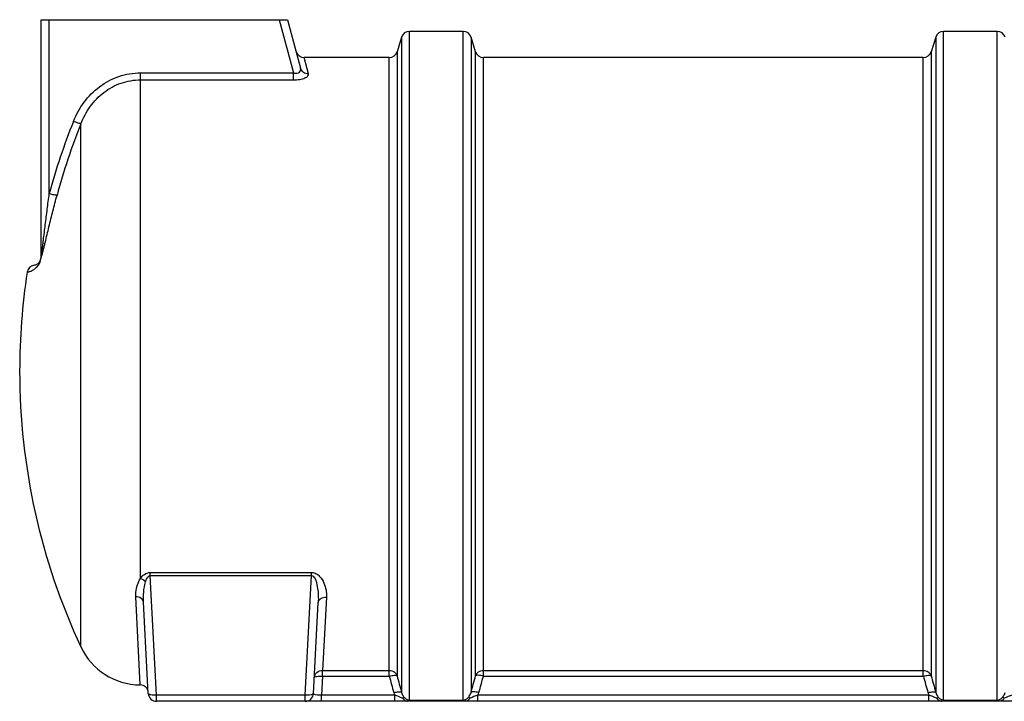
# Model space of a CAD drawing. Header units: millimetres. Extents: x 0 to 297, y 0 to 210.
# Tile 5 of 7: x 122 to 145, y 145 to 161. Entities that reach past the tile are written whole.
import ezdxf

# ---------------------------------------------------------------- set-up
doc = ezdxf.new("R2010")
doc.units = ezdxf.units.MM
doc.header["$LTSCALE"] = 16.335
doc.layers.get('0').update_dxf_attribs({"linetype": 'CONTINUOUS'})
doc.layers.add('AXES_REF', color=7, linetype='CONTINUOUS')

msp = doc.modelspace()

# ---------------------------------------------------------------- linework, layer by layer
at = {"color": 7, "linetype": 'Continuous'}
for p, q in [((122.021, 155.567), (122.021, 161.349)), ((122.021, 161.349), (128.021, 161.349)), ((128.021, 161.349), (128.337, 160.167)), ((132.294, 161.064), (130.987, 161.064)), ((145.294, 161.064), (143.987, 161.064)), ((130.797, 160.924), (130.685, 160.569)), ((132.597, 160.569), (132.485, 160.924)), ((143.797, 160.924), (143.685, 160.569)), ((122.021, 155.565), (122.021, 155.56)), ((121.852, 155.37), (121.852, 155.37)), ((124.631, 144.939), (124.514, 147.162)), ((128.651, 144.939), (128.767, 147.154)), ((175.941, 144.749), (124.831, 144.749))]:
    msp.add_line(p, q, dxfattribs=at)
at = {"color": 9, "linetype": 'Continuous'}
for p, q in [((122.221, 157.109), (122.221, 161.349)), ((127.818, 161.349), (128.165, 160.053)), ((130.987, 144.765), (130.987, 161.064)), ((132.294, 144.765), (132.294, 161.064)), ((143.987, 144.765), (143.987, 161.064)), ((145.294, 144.765), (145.294, 161.064)), ((130.797, 160.924), (130.797, 144.967)), ((132.485, 160.924), (132.485, 144.967)), ((143.797, 160.924), (143.797, 144.967)), ((130.685, 160.569), (130.685, 145.369)), ((132.597, 145.369), (132.597, 160.569)), ((143.685, 160.569), (143.685, 145.369)), ((128.421, 160.427), (128.421, 160.429)), ((128.531, 160.029), (128.421, 160.429)), ((130.494, 145.364), (130.494, 160.429)), ((132.787, 145.364), (132.787, 160.429)), ((143.494, 145.364), (143.494, 160.429)), ((124.441, 147.743), (124.441, 160.053)), ((124.441, 160.053), (128.165, 160.053)), ((124.441, 159.884), (128.165, 159.884)), ((128.165, 159.884), (128.165, 160.053)), ((122.991, 146.072), (122.991, 158.814)), ((122.021, 155.573), (122.021, 155.577)), ((122.021, 155.572), (122.021, 155.573)), ((122.021, 155.567), (122.021, 155.572)), ((124.678, 147.811), (124.678, 147.887)), ((124.678, 147.887), (128.604, 147.887)), ((128.604, 147.811), (128.604, 147.887)), ((124.831, 144.897), (124.678, 147.811)), ((124.678, 147.811), (128.604, 147.811)), ((128.451, 144.897), (128.604, 147.811)), ((124.431, 145.149), (124.329, 147.295)), ((128.967, 147.288), (128.871, 145.503)), ((128.871, 145.364), (128.871, 145.503)), ((128.871, 145.503), (130.494, 145.503)), ((132.787, 145.503), (143.494, 145.503)), ((128.871, 145.364), (128.846, 144.897)), ((128.871, 145.364), (130.494, 145.364)), ((132.787, 145.364), (143.494, 145.364)), ((124.831, 144.749), (124.831, 144.897)), ((128.451, 144.897), (124.831, 144.897)), ((128.451, 144.749), (128.451, 144.897)), ((128.846, 144.749), (128.846, 144.897)), ((130.629, 144.897), (128.846, 144.897)), ((130.629, 144.749), (130.629, 144.897)), ((130.987, 144.774), (132.294, 144.774)), ((132.294, 144.765), (130.987, 144.765)), ((132.653, 144.749), (132.653, 144.897)), ((143.629, 144.897), (132.653, 144.897)), ((143.629, 144.749), (143.629, 144.897)), ((143.987, 144.774), (145.294, 144.774)), ((145.294, 144.765), (143.987, 144.765))]:
    msp.add_line(p, q, dxfattribs=at)
for points in [[(128.481, 160.209), (128.472, 160.243), (128.463, 160.275)], [(128.531, 160.029), (128.517, 160.081), (128.504, 160.127), (128.481, 160.209)]]:
    msp.add_lwpolyline(points, dxfattribs=at)
at = {"color": 7, "linetype": 'Continuous'}
for centre, radius, start, end in [((130.987, 160.864), 0.2, 90, 162.5144), ((132.294, 160.864), 0.2, 17.4856, 90), ((143.987, 160.864), 0.2, 90, 162.5144), ((145.294, 160.864), 0.2, 17.4856, 90), ((128.421, 160.629), 0.2, 195, 270), ((130.494, 160.629), 0.2, 270, 342.5144), ((132.787, 160.629), 0.2, 197.4856, 270), ((143.494, 160.629), 0.2, 270, 342.5144), ((121.821, 155.567), 0.2, 278.9324, 360), ((121.883, 155.172), 0.2, 98.9324, 171.2599), ((137.383, 152.789), 15.883, 171.2599, 180), ((124.43, 144.949), 0.2, 3, 89.6576), ((124.831, 144.949), 0.2, 183, 270), ((128.451, 144.949), 0.2, 270, 357)]:
    msp.add_arc(centre, radius, start, end, dxfattribs=at)
at = {"color": 9, "linetype": 'Continuous'}
for centre, radius, start, end in [((137.304, 153.055), 15.619, 158.1297, 164.9574), ((137.305, 153.068), 15.424, 158.1297, 164.9574), ((122.182, 155.569), 0.161, 175.4118, 177.1745), ((122.146, 155.571), 0.125, 177.1512, 177.6262), ((122.146, 155.571), 0.126, 177.627, 180.0008), ((122.028, 155.571), 0.00706, 167.8006, 169.7776), ((122.028, 155.571), 0.00672, 169.7236, 179.9637), ((121.622, 155.603), 0.405, 351.9606, 356.0246), ((121.627, 155.602), 0.401, 356.0268, 356.7384), ((122.058, 155.547), 0.0446, 133.8427, 135.6679), ((121.851, 155.597), 0.177, 354.3741, 4.426), ((121.622, 155.603), 0.405, 304.0957, 310.9366), ((223.067, 170.831), 96.012, 195.38182, 195.63148), ((224.224, 171.135), 97.023, 195.40059, 195.64739), ((39.058, 171.135), 97.023, 344.35261, 344.59941), ((40.214, 170.831), 96.013, 344.36852, 344.61818), ((236.067, 170.831), 96.012, 195.38182, 195.63148), ((237.224, 171.135), 97.023, 195.40059, 195.64739), ((131.07, 145.09), 0.482, 195.6019, 203.6066), ((132.212, 145.09), 0.482, 336.3885, 344.3921), ((144.07, 145.09), 0.482, 195.6004, 203.6048)]:
    msp.add_arc(centre, radius, start, end, dxfattribs=at)
for points, knots in [([(128.165, 160.053), (128.193, 160.047), (128.244, 160.042), (128.312, 160.064), (128.344, 160.116), (128.342, 160.151), (128.337, 160.167)], [0, 0, 0, 0, 0.330691, 0.598896, 0.804216, 1, 1, 1, 1]), ([(128.531, 160.029), (128.488, 160.028), (128.401, 160.053), (128.348, 160.127), (128.337, 160.167)], [0, 0, 0, 0, 0.508628, 1, 1, 1, 1]), ([(122.81, 158.873), (122.876, 159.038), (123.049, 159.353), (123.428, 159.738), (123.905, 159.993), (124.263, 160.053), (124.441, 160.053)], [0, 0, 0, 0, 0.249895, 0.499847, 0.749887, 1, 1, 1, 1]), ([(122.991, 158.814), (123.049, 158.962), (123.201, 159.246), (123.535, 159.595), (123.96, 159.829), (124.281, 159.884), (124.441, 159.884)], [0, 0, 0, 0, 0.249442, 0.499279, 0.74951, 1, 1, 1, 1]), ([(128.165, 159.884), (128.216, 159.884), (128.311, 159.891), (128.419, 159.917), (128.484, 159.95), (128.522, 159.978), (128.535, 160.012), (128.531, 160.029)], [0, 0, 0, 0, 0.361858, 0.666254, 0.783001, 0.874117, 1, 1, 1, 1]), ([(122.991, 158.814), (122.983, 158.814), (122.961, 158.82), (122.9, 158.838), (122.848, 158.858), (122.81, 158.873)], [0, 0, 0, 0, 0.125788, 0.35228, 1, 1, 1, 1]), ([(122.027, 155.61), (122.032, 155.623), (122.036, 155.653), (122.045, 155.712), (122.055, 155.79), (122.067, 155.884), (122.082, 156.009), (122.101, 156.167), (122.132, 156.418), (122.171, 156.733), (122.204, 156.984), (122.221, 157.109)], [0, 0, 0, 0, 0.027265, 0.057786, 0.120059, 0.182766, 0.24561, 0.371431, 0.497284, 0.748846, 1, 1, 1, 1]), ([(122.027, 155.579), (122.033, 155.588), (122.041, 155.612), (122.057, 155.664), (122.076, 155.738), (122.099, 155.83), (122.13, 155.956), (122.167, 156.115), (122.214, 156.306), (122.261, 156.498), (122.325, 156.753), (122.375, 156.945), (122.409, 157.072)], [0, 0, 0, 0, 0.020448, 0.047449, 0.107011, 0.169048, 0.232035, 0.359239, 0.487172, 0.615399, 0.743707, 1, 1, 1, 1]), ([(122.409, 157.072), (122.401, 157.071), (122.378, 157.074), (122.315, 157.085), (122.261, 157.098), (122.221, 157.109)], [0, 0, 0, 0, 0.127966, 0.355192, 1, 1, 1, 1]), ([(121.888, 155.297), (121.898, 155.306), (121.967, 155.371), (122.012, 155.465), (122.023, 155.546)], [0, 0, 0, 0, 0.143978, 1, 1, 1, 1]), ([(122.021, 155.573), (122.022, 155.573), (122.023, 155.576), (122.025, 155.577), (122.026, 155.578)], [0, 0, 0, 0, 0.315527, 1, 1, 1, 1]), ([(121.685, 155.202), (121.685, 155.202), (121.69, 155.204), (121.696, 155.203), (121.71, 155.207), (121.727, 155.211), (121.75, 155.218), (121.793, 155.233), (121.826, 155.252), (121.849, 155.267)], [0, 0, 0, 0, 0.014117, 0.056637, 0.128109, 0.229608, 0.363009, 0.531517, 1, 1, 1, 1]), ([(124.441, 147.743), (124.467, 147.779), (124.532, 147.851), (124.628, 147.887), (124.678, 147.887)], [0, 0, 0, 0, 0.473131, 1, 1, 1, 1]), ([(128.604, 147.887), (128.643, 147.887), (128.718, 147.866), (128.826, 147.776), (128.91, 147.636), (128.962, 147.462), (128.97, 147.344), (128.967, 147.288)], [0, 0, 0, 0, 0.152182, 0.291369, 0.543246, 0.777213, 1, 1, 1, 1]), ([(124.329, 147.295), (124.327, 147.333), (124.33, 147.488), (124.377, 147.644), (124.441, 147.743)], [0, 0, 0, 0, 0.240548, 1, 1, 1, 1]), ([(124.514, 147.162), (124.51, 147.245), (124.513, 147.412), (124.539, 147.577), (124.563, 147.658)], [0, 0, 0, 0, 0.496219, 1, 1, 1, 1]), ([(124.563, 147.658), (124.573, 147.689), (124.592, 147.747), (124.645, 147.812), (124.678, 147.811)], [0, 0, 0, 0, 0.497731, 1, 1, 1, 1]), ([(128.604, 147.811), (128.634, 147.812), (128.684, 147.756), (128.724, 147.648), (128.755, 147.501), (128.77, 147.328), (128.77, 147.212), (128.767, 147.154)], [0, 0, 0, 0, 0.129314, 0.256988, 0.507708, 0.75518, 1, 1, 1, 1]), ([(124.514, 147.162), (124.512, 147.199), (124.458, 147.275), (124.374, 147.294), (124.329, 147.295)], [0, 0, 0, 0, 0.444677, 1, 1, 1, 1]), ([(128.767, 147.154), (128.768, 147.173), (128.781, 147.212), (128.846, 147.273), (128.919, 147.289), (128.967, 147.288)], [0, 0, 0, 0, 0.213497, 0.450628, 1, 1, 1, 1]), ([(128.671, 145.322), (128.673, 145.37), (128.721, 145.467), (128.821, 145.503), (128.871, 145.503)], [0, 0, 0, 0, 0.491811, 1, 1, 1, 1]), ([(130.494, 145.503), (130.535, 145.503), (130.619, 145.478), (130.672, 145.407), (130.685, 145.369)], [0, 0, 0, 0, 0.506603, 1, 1, 1, 1]), ([(132.597, 145.369), (132.609, 145.407), (132.662, 145.478), (132.746, 145.503), (132.787, 145.503)], [0, 0, 0, 0, 0.493395, 1, 1, 1, 1]), ([(143.494, 145.503), (143.535, 145.503), (143.619, 145.478), (143.672, 145.407), (143.685, 145.369)], [0, 0, 0, 0, 0.506603, 1, 1, 1, 1]), ([(128.671, 145.322), (128.671, 145.331), (128.694, 145.348), (128.76, 145.363), (128.824, 145.366), (128.871, 145.364)], [0, 0, 0, 0, 0.116937, 0.334051, 1, 1, 1, 1]), ([(130.494, 145.364), (130.535, 145.374), (130.592, 145.385), (130.656, 145.383), (130.68, 145.376), (130.685, 145.369)], [0, 0, 0, 0, 0.64947, 0.871032, 1, 1, 1, 1]), ([(132.787, 145.364), (132.746, 145.374), (132.689, 145.385), (132.626, 145.383), (132.602, 145.376), (132.597, 145.369)], [0, 0, 0, 0, 0.64947, 0.871032, 1, 1, 1, 1]), ([(143.494, 145.364), (143.535, 145.374), (143.592, 145.385), (143.656, 145.383), (143.68, 145.376), (143.685, 145.369)], [0, 0, 0, 0, 0.64947, 0.871032, 1, 1, 1, 1]), ([(124.831, 144.897), (124.784, 144.895), (124.72, 144.898), (124.654, 144.913), (124.631, 144.93), (124.631, 144.939)], [0, 0, 0, 0, 0.665946, 0.883039, 1, 1, 1, 1]), ([(128.651, 144.939), (128.65, 144.93), (128.628, 144.913), (128.562, 144.898), (128.498, 144.895), (128.451, 144.897)], [0, 0, 0, 0, 0.116955, 0.334049, 1, 1, 1, 1]), ([(128.846, 144.897), (128.798, 144.895), (128.735, 144.898), (128.669, 144.914), (128.65, 144.931), (128.651, 144.939)], [0, 0, 0, 0, 0.693413, 0.895614, 1, 1, 1, 1]), ([(130.606, 144.961), (130.647, 144.971), (130.704, 144.982), (130.768, 144.981), (130.792, 144.973), (130.797, 144.967)], [0, 0, 0, 0, 0.651273, 0.872271, 1, 1, 1, 1]), ([(130.797, 144.967), (130.805, 144.934), (130.823, 144.89), (130.852, 144.855), (130.86, 144.846)], [0, 0, 0, 0, 0.74132, 1, 1, 1, 1]), ([(130.817, 144.823), (130.821, 144.826), (130.835, 144.835), (130.849, 144.845), (130.86, 144.846)], [0, 0, 0, 0, 0.332687, 1, 1, 1, 1]), ([(130.86, 144.846), (130.877, 144.828), (130.915, 144.797), (130.963, 144.774), (130.987, 144.774)], [0, 0, 0, 0, 0.498346, 1, 1, 1, 1]), ([(132.294, 144.774), (132.319, 144.774), (132.367, 144.797), (132.404, 144.828), (132.421, 144.846)], [0, 0, 0, 0, 0.501189, 1, 1, 1, 1]), ([(132.421, 144.846), (132.429, 144.855), (132.458, 144.89), (132.477, 144.934), (132.485, 144.967)], [0, 0, 0, 0, 0.258694, 1, 1, 1, 1]), ([(132.465, 144.823), (132.46, 144.826), (132.447, 144.835), (132.432, 144.845), (132.421, 144.846)], [0, 0, 0, 0, 0.332687, 1, 1, 1, 1]), ([(132.676, 144.961), (132.635, 144.971), (132.577, 144.982), (132.514, 144.981), (132.49, 144.973), (132.485, 144.967)], [0, 0, 0, 0, 0.651273, 0.872271, 1, 1, 1, 1]), ([(143.606, 144.961), (143.647, 144.971), (143.704, 144.982), (143.768, 144.981), (143.792, 144.973), (143.797, 144.967)], [0, 0, 0, 0, 0.651273, 0.872271, 1, 1, 1, 1]), ([(143.797, 144.967), (143.805, 144.934), (143.823, 144.89), (143.852, 144.855), (143.86, 144.846)], [0, 0, 0, 0, 0.74132, 1, 1, 1, 1]), ([(143.817, 144.823), (143.821, 144.826), (143.835, 144.835), (143.849, 144.845), (143.86, 144.846)], [0, 0, 0, 0, 0.332687, 1, 1, 1, 1]), ([(143.86, 144.846), (143.877, 144.828), (143.915, 144.797), (143.963, 144.774), (143.987, 144.774)], [0, 0, 0, 0, 0.498346, 1, 1, 1, 1]), ([(145.294, 144.774), (145.319, 144.774), (145.367, 144.797), (145.404, 144.828), (145.421, 144.846)], [0, 0, 0, 0, 0.501189, 1, 1, 1, 1]), ([(145.421, 144.846), (145.429, 144.855), (145.458, 144.89), (145.477, 144.934), (145.485, 144.967)], [0, 0, 0, 0, 0.258694, 1, 1, 1, 1]), ([(145.465, 144.823), (145.46, 144.826), (145.447, 144.835), (145.432, 144.845), (145.421, 144.846)], [0, 0, 0, 0, 0.332688, 1, 1, 1, 1])]:
    msp.add_open_spline(points, degree=3, knots=knots, dxfattribs=at)
for points in [[(122.021, 155.582), (122.022, 155.586), (122.022, 155.589), (122.023, 155.593)], [(122.023, 155.593), (122.024, 155.599), (122.025, 155.605), (122.027, 155.61)], [(124.563, 147.658), (124.53, 147.695), (124.487, 147.725), (124.441, 147.743)], [(130.817, 144.823), (130.756, 144.852), (130.693, 144.878), (130.629, 144.897)], [(132.653, 144.897), (132.588, 144.878), (132.526, 144.852), (132.465, 144.823)], [(143.817, 144.823), (143.756, 144.852), (143.693, 144.878), (143.629, 144.897)], [(145.653, 144.897), (145.588, 144.878), (145.526, 144.852), (145.465, 144.823)]]:
    msp.add_open_spline(points, degree=3, dxfattribs=at)
at = {"color": 7, "linetype": 'Continuous'}
for points, knots in [([(130.817, 144.823), (130.833, 144.799), (130.867, 144.773), (130.904, 144.761), (130.914, 144.758)], [0, 0, 0, 0, 0.740712, 1, 1, 1, 1]), ([(132.367, 144.758), (132.377, 144.761), (132.415, 144.773), (132.449, 144.799), (132.465, 144.823)], [0, 0, 0, 0, 0.259286, 1, 1, 1, 1]), ([(143.817, 144.823), (143.833, 144.799), (143.867, 144.773), (143.904, 144.761), (143.914, 144.758)], [0, 0, 0, 0, 0.740714, 1, 1, 1, 1]), ([(145.367, 144.758), (145.377, 144.761), (145.415, 144.773), (145.449, 144.799), (145.465, 144.823)], [0, 0, 0, 0, 0.259285, 1, 1, 1, 1])]:
    msp.add_open_spline(points, degree=3, knots=knots, dxfattribs=at)
for points in [[(130.914, 144.758), (130.939, 144.759), (130.963, 144.761), (130.987, 144.765)], [(130.914, 144.758), (130.919, 144.753), (130.926, 144.749), (130.933, 144.749)], [(132.294, 144.765), (132.318, 144.761), (132.343, 144.759), (132.367, 144.758)], [(132.367, 144.758), (132.363, 144.753), (132.356, 144.749), (132.349, 144.749)], [(143.914, 144.758), (143.939, 144.759), (143.963, 144.761), (143.987, 144.765)], [(143.914, 144.758), (143.919, 144.753), (143.926, 144.749), (143.933, 144.749)], [(145.294, 144.765), (145.318, 144.761), (145.343, 144.759), (145.367, 144.758)], [(145.367, 144.758), (145.363, 144.753), (145.356, 144.749), (145.349, 144.749)]]:
    msp.add_open_spline(points, degree=3, dxfattribs=at)
at = {"layer": 'AXES_REF', "color": 7, "linetype": 'Continuous'}
for p, q in [((130.494, 160.429), (128.421, 160.429)), ((143.494, 160.429), (132.787, 160.429))]:
    msp.add_line(p, q, dxfattribs=at)
for centre, radius, start, end in [((137.383, 152.789), 15.883, 180, 205.0174), ((124.441, 146.749), 1.6, 205.0174, 269.6576)]:
    msp.add_arc(centre, radius, start, end, dxfattribs=at)

doc.saveas('drawing.dxf')
